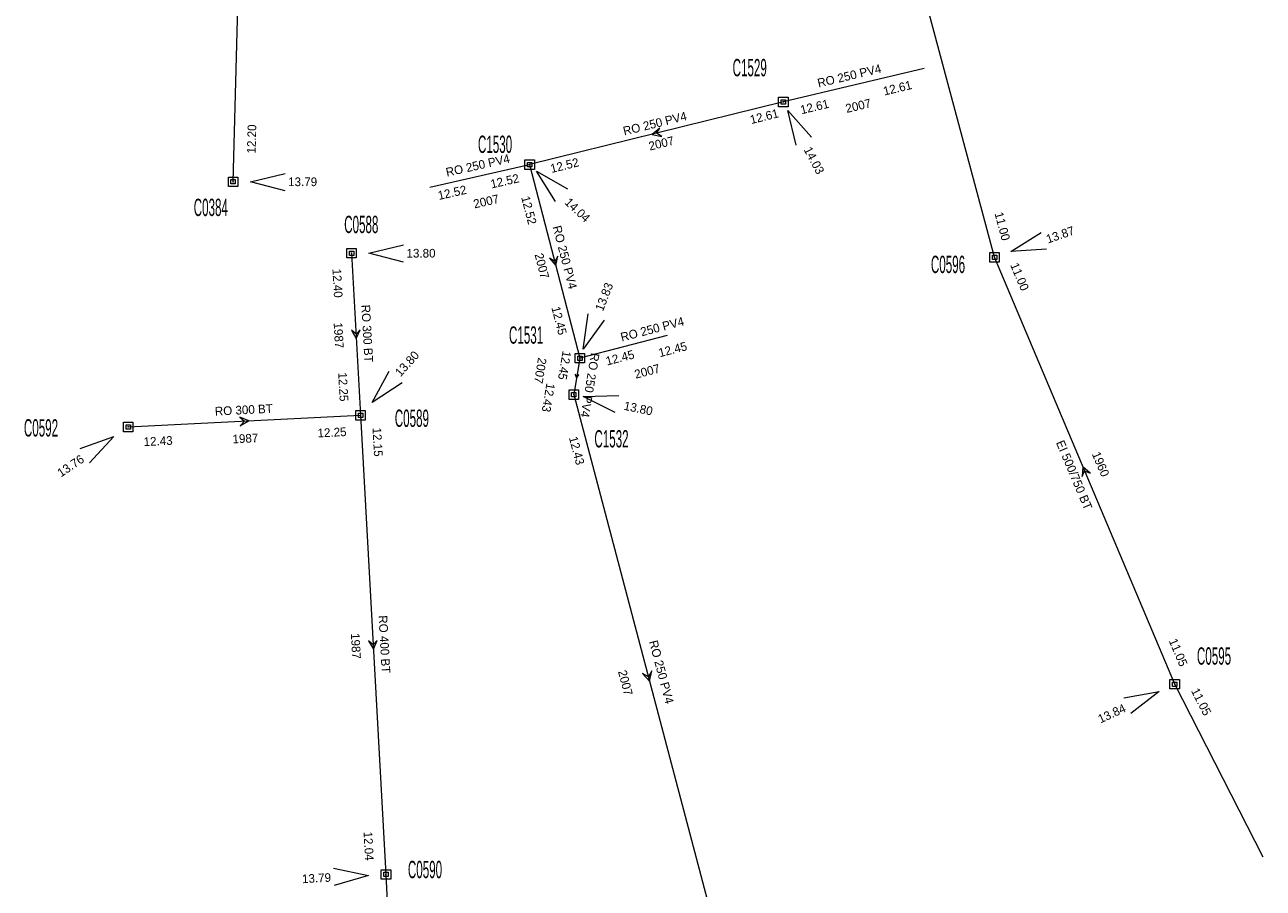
# Model space of a CAD drawing. Header units: metres. Extents: x 134532 to 134897, y 396007 to 396351.
# Tile 6 of 7: x 134755 to 134897, y 396134 to 396234. Entities that reach past the tile are written whole.
import ezdxf
from ezdxf.enums import TextEntityAlignment as Align

# ---------------------------------------------------------------- set-up
doc = ezdxf.new("R2010")
doc.units = ezdxf.units.M
doc.header["$MEASUREMENT"] = 0
doc.styles.add('Style-ENGINEERING', font='ENGINEERING.shx')

# ---------------------------------------------------------------- blocks, each defined once
blk = doc.blocks.new('EMENV_1')
at = {"color": 8, "linetype": 'Continuous', "lineweight": 0, "flags": 128}
for points in [[(0.55, 0.55), (0.55, -0.55), (-0.55, -0.55), (-0.55, 0.55)], [(0.25, 0.25), (0.25, -0.25), (-0.25, -0.25), (-0.25, 0.25)]]:
    blk.add_lwpolyline(points, close=True, dxfattribs=at)
at = {"color": 8, "linetype": 'Continuous', "lineweight": 0}
blk.add_point((0, 0), dxfattribs=at)
blk = doc.blocks.new('NAPRND_33')
at = {"color": 8, "linetype": 'Continuous', "lineweight": 0, "flags": 128}
blk.add_lwpolyline([(3.99, -1.05), (0, 0), (4.01, 0.95)], dxfattribs=at)
at = {"color": 8, "linetype": 'Continuous', "lineweight": 0, "style": 'Style-ENGINEERING'}
blk.add_text('13.80', height=1, dxfattribs=at).set_placement((6.01, 0), align=Align.MIDDLE_CENTER)
blk = doc.blocks.new('IMENV_27')
at = {"color": 8, "linetype": 'Continuous', "lineweight": 0, "flags": 128}
for points in [[(0.55, 0.55), (0.55, -0.55), (-0.55, -0.55), (-0.55, 0.55)], [(0.25, 0.25), (0.25, -0.25), (-0.25, -0.25), (-0.25, 0.25)]]:
    blk.add_lwpolyline(points, close=True, dxfattribs=at)
at = {"color": 8, "linetype": 'Continuous', "lineweight": 0}
blk.add_point((0, 0), dxfattribs=at)
blk = doc.blocks.new('NAPRND_34')
at = {"color": 8, "linetype": 'Continuous', "lineweight": 0, "flags": 128}
blk.add_lwpolyline([(3.99, -1.05), (0, 0), (4.01, 0.95)], dxfattribs=at)
at = {"color": 8, "linetype": 'Continuous', "lineweight": 0, "style": 'Style-ENGINEERING'}
blk.add_text('13.80', height=1, dxfattribs=at).set_placement((6.01, 0), align=Align.MIDDLE_CENTER)
blk = doc.blocks.new('IMENV_28')
at = {"color": 8, "linetype": 'Continuous', "lineweight": 0, "flags": 128}
for points in [[(0.55, 0.55), (0.55, -0.55), (-0.55, -0.55), (-0.55, 0.55)], [(0.25, 0.25), (0.25, -0.25), (-0.25, -0.25), (-0.25, 0.25)]]:
    blk.add_lwpolyline(points, close=True, dxfattribs=at)
at = {"color": 8, "linetype": 'Continuous', "lineweight": 0}
blk.add_point((0, 0), dxfattribs=at)
blk = doc.blocks.new('NAPRND_35')
at = {"color": 8, "linetype": 'Continuous', "lineweight": 0, "flags": 128}
blk.add_lwpolyline([(3.99, -1.05), (0, 0), (4.01, 0.95)], dxfattribs=at)
at = {"color": 8, "linetype": 'Continuous', "lineweight": 0, "style": 'Style-ENGINEERING'}
blk.add_text('13.79', height=1, rotation=180, dxfattribs=at).set_placement((6.01, 0), align=Align.MIDDLE_CENTER)
blk = doc.blocks.new('EMENV_3')
at = {"color": 8, "linetype": 'Continuous', "lineweight": 0, "flags": 128}
for points in [[(0.55, 0.55), (0.55, -0.55), (-0.55, -0.55), (-0.55, 0.55)], [(0.25, 0.25), (0.25, -0.25), (-0.25, -0.25), (-0.25, 0.25)]]:
    blk.add_lwpolyline(points, close=True, dxfattribs=at)
at = {"color": 8, "linetype": 'Continuous', "lineweight": 0}
blk.add_point((0, 0), dxfattribs=at)
blk = doc.blocks.new('NAPRND_37')
at = {"color": 8, "linetype": 'Continuous', "lineweight": 0, "flags": 128}
blk.add_lwpolyline([(3.99, -1.05), (0, 0), (4.01, 0.95)], dxfattribs=at)
at = {"color": 8, "linetype": 'Continuous', "lineweight": 0, "style": 'Style-ENGINEERING'}
blk.add_text('13.76', height=1, rotation=180, dxfattribs=at).set_placement((6.01, 0), align=Align.MIDDLE_CENTER)
blk = doc.blocks.new('IMENV_29')
at = {"color": 8, "linetype": 'Continuous', "lineweight": 0, "flags": 128}
for points in [[(0.55, 0.55), (0.55, -0.55), (-0.55, -0.55), (-0.55, 0.55)], [(0.25, 0.25), (0.25, -0.25), (-0.25, -0.25), (-0.25, 0.25)]]:
    blk.add_lwpolyline(points, close=True, dxfattribs=at)
at = {"color": 8, "linetype": 'Continuous', "lineweight": 0}
blk.add_point((0, 0), dxfattribs=at)
blk = doc.blocks.new('NAPRND_38')
at = {"color": 8, "linetype": 'Continuous', "lineweight": 0, "flags": 128}
blk.add_lwpolyline([(3.99, -1.05), (0, 0), (4.01, 0.95)], dxfattribs=at)
at = {"color": 8, "linetype": 'Continuous', "lineweight": 0, "style": 'Style-ENGINEERING'}
blk.add_text('13.84', height=1, rotation=180, dxfattribs=at).set_placement((6.01, 0), align=Align.MIDDLE_CENTER)
blk = doc.blocks.new('IMENV_30')
at = {"color": 8, "linetype": 'Continuous', "lineweight": 0, "flags": 128}
for points in [[(0.55, 0.55), (0.55, -0.55), (-0.55, -0.55), (-0.55, 0.55)], [(0.25, 0.25), (0.25, -0.25), (-0.25, -0.25), (-0.25, 0.25)]]:
    blk.add_lwpolyline(points, close=True, dxfattribs=at)
at = {"color": 8, "linetype": 'Continuous', "lineweight": 0}
blk.add_point((0, 0), dxfattribs=at)
blk = doc.blocks.new('NAPRND_39')
at = {"color": 8, "linetype": 'Continuous', "lineweight": 0, "flags": 128}
blk.add_lwpolyline([(3.99, -1.05), (0, 0), (4.01, 0.95)], dxfattribs=at)
at = {"color": 8, "linetype": 'Continuous', "lineweight": 0, "style": 'Style-ENGINEERING'}
blk.add_text('13.87', height=1, dxfattribs=at).set_placement((6.01, 0), align=Align.MIDDLE_CENTER)
blk = doc.blocks.new('EMENV_4')
at = {"color": 8, "linetype": 'Continuous', "lineweight": 0, "flags": 128}
for points in [[(0.55, 0.55), (0.55, -0.55), (-0.55, -0.55), (-0.55, 0.55)], [(0.25, 0.25), (0.25, -0.25), (-0.25, -0.25), (-0.25, 0.25)]]:
    blk.add_lwpolyline(points, close=True, dxfattribs=at)
at = {"color": 8, "linetype": 'Continuous', "lineweight": 0}
blk.add_point((0, 0), dxfattribs=at)
blk = doc.blocks.new('NAPRND_41')
at = {"color": 8, "linetype": 'Continuous', "lineweight": 0, "flags": 128}
blk.add_lwpolyline([(3.99, -1.05), (0, 0), (4.01, 0.95)], dxfattribs=at)
at = {"color": 8, "linetype": 'Continuous', "lineweight": 0, "style": 'Style-ENGINEERING'}
blk.add_text('13.79', height=1, dxfattribs=at).set_placement((6.01, 0), align=Align.MIDDLE_CENTER)
blk = doc.blocks.new('DIR_42')
at = {"color": 8, "linetype": 'Continuous', "lineweight": 0, "flags": 128}
blk.add_lwpolyline([(-0.5, 0.5), (0, 0), (-0.5, -0.5), (0.5, 0)], close=True, dxfattribs=at)
blk = doc.blocks.new('DIR_43')
at = {"color": 8, "linetype": 'Continuous', "lineweight": 0, "flags": 128}
blk.add_lwpolyline([(-0.5, 0.5), (0, 0), (-0.5, -0.5), (0.5, 0)], close=True, dxfattribs=at)
blk = doc.blocks.new('DIR_46')
at = {"color": 8, "linetype": 'Continuous', "lineweight": 0, "flags": 128}
blk.add_lwpolyline([(-0.5, 0.5), (0, 0), (-0.5, -0.5), (0.5, 0)], close=True, dxfattribs=at)
blk = doc.blocks.new('DIR_47')
at = {"color": 8, "linetype": 'Continuous', "lineweight": 0, "flags": 128}
blk.add_lwpolyline([(-0.5, 0.5), (0, 0), (-0.5, -0.5), (0.5, 0)], close=True, dxfattribs=at)
blk = doc.blocks.new('IMENV_33')
at = {"color": 8, "linetype": 'Continuous', "lineweight": 0, "flags": 128}
for points in [[(0.55, 0.55), (0.55, -0.55), (-0.55, -0.55), (-0.55, 0.55)], [(0.25, 0.25), (0.25, -0.25), (-0.25, -0.25), (-0.25, 0.25)]]:
    blk.add_lwpolyline(points, close=True, dxfattribs=at)
at = {"color": 8, "linetype": 'Continuous', "lineweight": 0}
blk.add_point((0, 0), dxfattribs=at)
blk = doc.blocks.new('NAPRND_42')
at = {"color": 8, "linetype": 'Continuous', "lineweight": 0, "flags": 128}
blk.add_lwpolyline([(3.99, -1.05), (0, 0), (4.01, 0.95)], dxfattribs=at)
at = {"color": 8, "linetype": 'Continuous', "lineweight": 0, "style": 'Style-ENGINEERING'}
blk.add_text('14.03', height=1, dxfattribs=at).set_placement((6.51, -0.05), align=Align.MIDDLE_CENTER)
blk = doc.blocks.new('IMENV_34')
at = {"color": 8, "linetype": 'Continuous', "lineweight": 0, "flags": 128}
for points in [[(0.55, 0.55), (0.55, -0.55), (-0.55, -0.55), (-0.55, 0.55)], [(0.25, 0.25), (0.25, -0.25), (-0.25, -0.25), (-0.25, 0.25)]]:
    blk.add_lwpolyline(points, close=True, dxfattribs=at)
at = {"color": 8, "linetype": 'Continuous', "lineweight": 0}
blk.add_point((0, 0), dxfattribs=at)
blk = doc.blocks.new('NAPRND_43')
at = {"color": 8, "linetype": 'Continuous', "lineweight": 0, "flags": 128}
blk.add_lwpolyline([(3.99, -1.05), (0, 0), (4.01, 0.95)], dxfattribs=at)
at = {"color": 8, "linetype": 'Continuous', "lineweight": 0, "style": 'Style-ENGINEERING'}
blk.add_text('14.04', height=1, dxfattribs=at).set_placement((6.51, -0.05), align=Align.MIDDLE_CENTER)
blk = doc.blocks.new('IMENV_35')
at = {"color": 8, "linetype": 'Continuous', "lineweight": 0, "flags": 128}
for points in [[(0.55, 0.55), (0.55, -0.55), (-0.55, -0.55), (-0.55, 0.55)], [(0.25, 0.25), (0.25, -0.25), (-0.25, -0.25), (-0.25, 0.25)]]:
    blk.add_lwpolyline(points, close=True, dxfattribs=at)
at = {"color": 8, "linetype": 'Continuous', "lineweight": 0}
blk.add_point((0, 0), dxfattribs=at)
blk = doc.blocks.new('NAPRND_44')
at = {"color": 8, "linetype": 'Continuous', "lineweight": 0, "flags": 128}
blk.add_lwpolyline([(3.99, -1.05), (0, 0), (4.01, 0.95)], dxfattribs=at)
at = {"color": 8, "linetype": 'Continuous', "lineweight": 0, "style": 'Style-ENGINEERING'}
blk.add_text('13.83', height=1, dxfattribs=at).set_placement((6.51, -0.05), align=Align.MIDDLE_CENTER)
blk = doc.blocks.new('IMENV_36')
at = {"color": 8, "linetype": 'Continuous', "lineweight": 0, "flags": 128}
for points in [[(0.55, 0.55), (0.55, -0.55), (-0.55, -0.55), (-0.55, 0.55)], [(0.25, 0.25), (0.25, -0.25), (-0.25, -0.25), (-0.25, 0.25)]]:
    blk.add_lwpolyline(points, close=True, dxfattribs=at)
at = {"color": 8, "linetype": 'Continuous', "lineweight": 0}
blk.add_point((0, 0), dxfattribs=at)
blk = doc.blocks.new('NAPRND_45')
at = {"color": 8, "linetype": 'Continuous', "lineweight": 0, "flags": 128}
blk.add_lwpolyline([(3.99, -1.05), (0, 0), (4.01, 0.95)], dxfattribs=at)
at = {"color": 8, "linetype": 'Continuous', "lineweight": 0, "style": 'Style-ENGINEERING'}
blk.add_text('13.80', height=1, dxfattribs=at).set_placement((6.51, -0.05), align=Align.MIDDLE_CENTER)
blk = doc.blocks.new('DIR_60')
at = {"color": 8, "linetype": 'Continuous', "lineweight": 0, "flags": 128}
blk.add_lwpolyline([(-0.5, 0.5), (0, 0), (-0.5, -0.5), (0.5, 0)], close=True, dxfattribs=at)
blk = doc.blocks.new('DIR_61')
at = {"color": 8, "linetype": 'Continuous', "lineweight": 0, "flags": 128}
blk.add_lwpolyline([(-0.5, 0.5), (0, 0), (-0.5, -0.5), (0.5, 0)], close=True, dxfattribs=at)
blk = doc.blocks.new('DIR_63')
at = {"color": 8, "linetype": 'Continuous', "lineweight": 0, "flags": 128}
blk.add_lwpolyline([(0, 0), (0, 0), (0, 0), (0, 0)], close=True, dxfattribs=at)
blk = doc.blocks.new('DIR_64')
at = {"color": 8, "linetype": 'Continuous', "lineweight": 0, "flags": 128}
blk.add_lwpolyline([(0, 0), (0, 0), (0, 0), (0, 0)], close=True, dxfattribs=at)
blk = doc.blocks.new('DIR_65')
at = {"color": 8, "linetype": 'Continuous', "lineweight": 0, "flags": 128}
blk.add_lwpolyline([(0, 0), (0, 0), (0, 0), (0, 0)], close=True, dxfattribs=at)
blk = doc.blocks.new('DIR_66')
at = {"color": 8, "linetype": 'Continuous', "lineweight": 0, "flags": 128}
blk.add_lwpolyline([(-0.5, 0.5), (0, 0), (-0.5, -0.5), (0.5, 0)], close=True, dxfattribs=at)
blk = doc.blocks.new('DIR_67')
at = {"color": 8, "linetype": 'Continuous', "lineweight": 0, "flags": 128}
blk.add_lwpolyline([(-0.5, 0.5), (0, 0), (-0.5, -0.5), (0.5, 0)], close=True, dxfattribs=at)

msp = doc.modelspace()

# ---------------------------------------------------------------- linework, layer by layer
at = {"color": 8, "linetype": 'Continuous', "lineweight": 0, "flags": 128}
for points in [[(134778.576, 396215.451), (134780.291, 396280.388)], [(134866.342, 396206.749), (134852.324, 396259.122)], [(134858.251, 396228.526), (134842.01, 396224.657)], [(134842.01, 396224.657), (134812.747, 396217.432)], [(134801.249, 396214.845), (134812.747, 396217.432)], [(134812.747, 396217.432), (134818.543, 396195.11)], [(134792.222, 396207.216), (134793.258, 396188.522)], [(134887.119, 396157.516), (134866.342, 396206.749)], [(134828.611, 396197.744), (134818.543, 396195.11)], [(134818.543, 396195.11), (134817.843, 396190.907)], [(134817.843, 396190.907), (134835.035, 396125.846)], [(134766.479, 396187.183), (134793.258, 396188.522)], [(134793.258, 396188.522), (134796.185, 396135.57)], [(134897.317, 396137.561), (134887.119, 396157.516)], [(134796.185, 396135.57), (134797.73, 396104.676)]]:
    msp.add_lwpolyline(points, dxfattribs=at)

# ---------------------------------------------------------------- block references
at = {"color": 8, "linetype": 'Continuous', "lineweight": 0}
for name, p in [('DIR_63', (134850.13, 396226.592)), ('IMENV_33', (134842.01, 396224.657)), ('IMENV_34', (134812.747, 396217.432)), ('EMENV_4', (134778.576, 396215.451)), ('NAPRND_41', (134780.576, 396215.451)), ('DIR_64', (134806.998, 396216.139)), ('EMENV_1', (134792.222, 396207.216)), ('NAPRND_33', (134794.222, 396207.216)), ('IMENV_30', (134866.342, 396206.749)), ('DIR_65', (134823.577, 396196.427)), ('IMENV_35', (134818.544, 396195.11)), ('IMENV_36', (134817.843, 396190.907)), ('IMENV_27', (134793.258, 396188.522)), ('EMENV_3', (134766.479, 396187.183)), ('IMENV_29', (134887.119, 396157.516)), ('IMENV_28', (134796.185, 396135.57))]:
    msp.add_blockref(name, p, dxfattribs=at)
for name, p, rotation in [('NAPRND_42', (134842.526, 396223.688), 298.0768864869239), ('DIR_60', (134827.379, 396221.044), 193.869126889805), ('NAPRND_43', (134813.549, 396216.682), 316.9060278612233), ('DIR_61', (134815.646, 396206.271), 284.5556537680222), ('NAPRND_44', (134818.94, 396196.134), 68.83341993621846), ('DIR_42', (134792.74, 396197.869), 273.1720215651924), ('NAPRND_45', (134818.918, 396190.685), 348.3504646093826), ('DIR_46', (134779.868, 396187.852), 2.862511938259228), ('DIR_47', (134876.73, 396182.132), 112.8804106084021), ('DIR_43', (134794.722, 396162.046), 273.1638890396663)]:
    msp.add_blockref(name, p, dxfattribs=dict(at, rotation=rotation))
for name, p, xscale, yscale, zscale, rotation in [('NAPRND_39', (134868.234, 396207.398), 1.000002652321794, 1.000002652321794, 1.000002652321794, 18.93248989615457), ('NAPRND_34', (134794.596, 396190.009), 1.000001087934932, 1.000001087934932, 1.000001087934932, 48.01314446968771), ('DIR_66', (134818.193, 396193.009), 0.4305706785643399, 0.4305706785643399, 0.4305706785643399, 260.533211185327), ('NAPRND_37', (134764.821, 396186.063), 1.000001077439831, 1.000001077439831, 1.000001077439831, 214.031645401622), ('DIR_67', (134826.439, 396158.377), 1.095089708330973, 1.095089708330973, 1.095089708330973, 284.8023993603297), ('NAPRND_38', (134885.306, 396156.672), 1.000001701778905, 1.000001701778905, 1.000001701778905, 204.9748087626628), ('NAPRND_35', (134794.188, 396135.465), 0.9999996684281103, 0.9999996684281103, 0.9999996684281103, 183.0133484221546)]:
    msp.add_blockref(name, p, dxfattribs=dict(at, xscale=xscale, yscale=yscale, zscale=zscale, rotation=rotation))

# ---------------------------------------------------------------- texts
at = {"color": 8, "linetype": 'Continuous', "lineweight": 0, "style": 'Style-ENGINEERING', "width": 0.5}
for s, p in [('C1529', (134838.123, 396228.618)), ('C1530', (134808.767, 396219.779)), ('C0384', (134776.002, 396212.501)), ('C0588', (134793.348, 396210.533)), ('C0596', (134860.979, 396205.926)), ('C1531', (134812.345, 396197.776)), ('C0589', (134799.18, 396188.184)), ('C0592', (134756.427, 396187.073)), ('C1532', (134822.189, 396185.816)), ('C0595', (134891.645, 396160.766)), ('C0590', (134800.691, 396136.142))]:
    msp.add_text(s, height=2, dxfattribs=at).set_placement(p, align=Align.MIDDLE_CENTER)
at = {"color": 8, "linetype": 'Continuous', "lineweight": 0, "style": 'Style-ENGINEERING'}
for s, rotation, p in [('RO 250 PV4', 13.39959, (134849.603, 396227.678)), ('12.61', 13.39959, (134855.153, 396226.269)), ('12.61', 13.39959, (134845.598, 396224.107)), ('2007', 13.39959, (134850.636, 396224.216)), ('RO 250 PV4', 13.86913, (134827.19, 396222.171)), ('12.61', 13.86913, (134839.797, 396222.986)), ('12.20', 88.48716, (134780.708, 396220.39)), ('2007', 13.86913, (134827.936, 396219.885)), ('RO 250 PV4', 12.67724, (134806.774, 396217.347)), ('12.52', 13.86913, (134816.78, 396217.347)), ('12.52', 12.67724, (134809.884, 396215.534)), ('12.52', 12.67724, (134803.825, 396214.206)), ('2007', 12.67724, (134807.745, 396213.196)), ('12.52', 284.55565, (134812.676, 396212.166)), ('11.00', 284.98448, (134867.25, 396210.322)), ('RO 250 PV4', 284.55565, (134816.82, 396206.748)), ('2007', 284.55565, (134814.171, 396205.754)), ('11.00', 292.88041, (134869.242, 396204.508)), ('12.40', 273.17202, (134790.611, 396203.759)), ('RO 300 BT', 273.17202, (134794.038, 396197.939)), ('12.45', 284.55565, (134816.159, 396199.444)), ('1987', 273.17202, (134790.744, 396197.739)), ('RO 250 PV4', 14.66523, (134826.888, 396198.458)), ('12.45', 260.53321, (134816.787, 396194.277)), ('12.45', 14.66523, (134823.172, 396195.169)), ('12.45', 14.66523, (134829.25, 396196.122)), ('2007', 260.53321, (134813.986, 396193.672)), ('RO 250 PV4', 260.53321, (134819.708, 396191.99)), ('2007', 14.66523, (134826.303, 396193.598)), ('12.25', 273.17202, (134791.274, 396191.796)), ('12.43', 260.53321, (134814.919, 396190.558)), ('RO 300 BT', 2.86251, (134779.806, 396189.151)), ('12.43', 2.86251, (134769.927, 396185.553)), ('1987', 2.86251, (134779.988, 396185.856)), ('12.25', 2.86251, (134789.974, 396186.555)), ('12.15', 273.16389, (134795.232, 396185.434)), ('12.43', 284.8024, (134818.186, 396184.453)), ('EI 500/750 BT', 292.88041, (134875.529, 396181.634)), ('1960', 292.88041, (134878.583, 396182.887)), ('RO 400 BT', 273.16389, (134796.019, 396162.117)), ('1987', 273.16389, (134792.725, 396161.918)), ('RO 250 PV4', 284.8024, (134827.952, 396158.923)), ('11.05', 292.88041, (134887.526, 396161.18)), ('2007', 284.8024, (134823.792, 396157.677)), ('11.05', 297.06927, (134890.174, 396155.492)), ('12.04', 273.16389, (134794.201, 396138.843))]:
    msp.add_text(s, height=1, rotation=rotation, dxfattribs=at).set_placement(p, align=Align.MIDDLE_CENTER)

doc.saveas('drawing.dxf')
